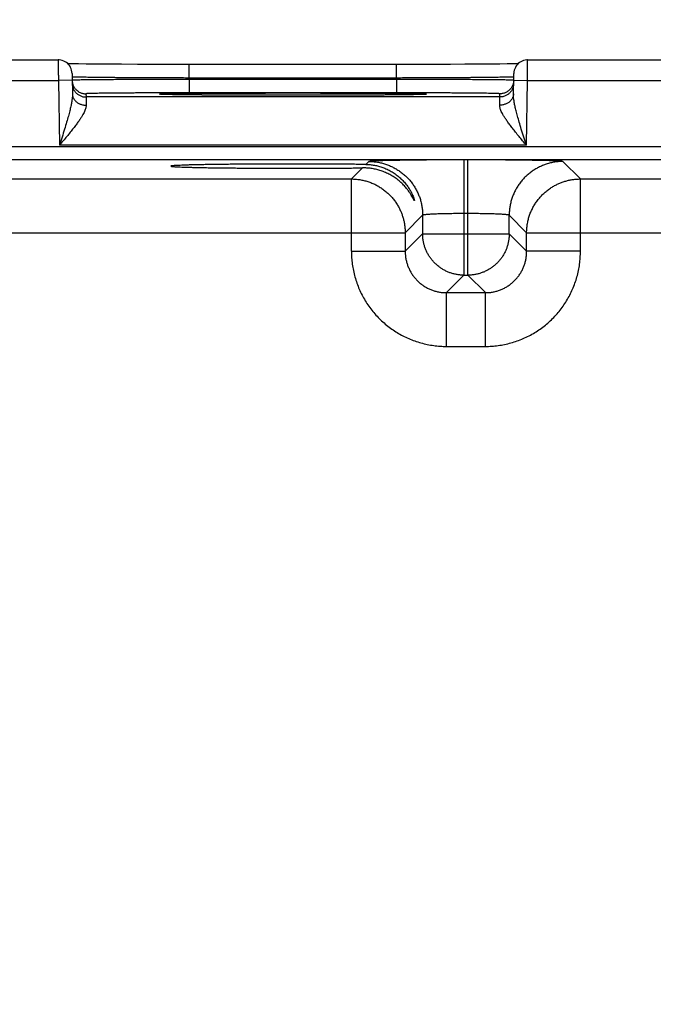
# Model space of a CAD drawing. Header units: inches. Extents: x 0 to 22, y 0 to 17.
# Tile 25 of 30: x 15.5 to 16.5, y 13.2 to 14.6. Entities that reach past the tile are written whole.
import ezdxf

# ---------------------------------------------------------------- set-up
doc = ezdxf.new("R2010")
doc.units = ezdxf.units.IN
doc.header["$LTSCALE"] = 1.21
doc.header["$MEASUREMENT"] = 0
doc.layers.get('0').update_dxf_attribs({"linetype": 'CONTINUOUS'})
doc.layers.add('DIMENSIONS', color=7, linetype='CONTINUOUS')
doc.styles.get("Standard").update_dxf_attribs({"font": 'txt', "width": 0.8})
doc.dimstyles.new('DIMSTYLE_1', dxfattribs={"dimtxt": 0.125, "dimasz": 0.18, "dimexe": 0.18, "dimexo": 0.0625, "dimgap": 0.09, "dimtad": 0, "dimtih": 1, "dimtoh": 1, "dimdec": 3, "dimzin": 4, "dimdsep": 46, "dimtxsty": 'STANDARD', "dimblk": '_FILLED', "dimblk1": '_FILLED', "dimblk2": '_FILLED', "dimcen": 0.09, "dimadec": 0, "dimazin": 0, "dimtp": 0.001, "dimtm": 0.001, "dimtfac": 1, "dimtdec": 3, "dimtofl": 0, "dimtmove": 0, "dimatfit": 3, "dimldrblk": '_FILLED', "dimfxl": 1, "dimtolj": 1, "dimtzin": 4, "dimarcsym": 0})

# ---------------------------------------------------------------- blocks, each defined once
blk = doc.blocks.new('_FILLED')
at = {"color": 0, "linetype": 'BYBLOCK'}
blk.add_solid([(0, 0), (-1, 0.1736), (-1, -0.1736)], dxfattribs=at)
blk = doc.blocks.new('*D11')
at = {"layer": 'DIMENSIONS', "color": 2, "linetype": 'CONTINUOUS'}
for p, q in [((14.096, 13.1686), (14.096, 16.1647)), ((16.846, 13.1686), (16.846, 16.1647)), ((14.096, 16.0397), (14.7832, 16.0397)), ((16.846, 16.0397), (16.2332, 16.0397))]:
    blk.add_line(p, q, dxfattribs=at)
at = {"layer": 'DIMENSIONS', "color": 2, "linetype": 'CONTINUOUS', "xscale": 0.18, "yscale": 0.18, "zscale": 0.18, "rotation": 180}
blk.add_blockref('_FILLED', (14.096, 16.0397), dxfattribs=at)
at = {"layer": 'DIMENSIONS', "color": 2, "linetype": 'CONTINUOUS', "xscale": 0.18, "yscale": 0.18, "zscale": 0.18}
blk.add_blockref('_FILLED', (16.846, 16.0397), dxfattribs=at)
at = {"layer": 'DIMENSIONS', "color": 2, "linetype": 'CONTINUOUS', "width": 0.8}
for s, p in [('[', (15.4707, 15.9772)), (']', (16.0707, 15.9772)), ('2.750', (14.8457, 15.9772)), ('69.85', (15.5707, 15.9772))]:
    blk.add_text(s, height=0.125, dxfattribs=at).set_placement(p)

msp = doc.modelspace()

# ---------------------------------------------------------------- linework, layer by layer
at = {"color": 7, "linetype": 'CONTINUOUS'}
for p, q in [((15.3525, 14.5394), (15.6015, 14.5394)), ((15.6307, 14.5335), (15.6221, 14.5336)), ((16.2622, 14.5336), (16.253, 14.5335)), ((16.2686, 14.5337), (16.2622, 14.5336)), ((16.2825, 14.5394), (16.5315, 14.5394)), ((15.6215, 14.5197), (15.622, 14.49)), ((15.6418, 14.5333), (15.6307, 14.5335)), ((15.6561, 14.5332), (15.6418, 14.5333)), ((15.6746, 14.533), (15.6561, 14.5332)), ((15.6933, 14.5329), (15.6746, 14.533)), ((15.7165, 14.5328), (15.6933, 14.5329)), ((15.7375, 14.5328), (15.7165, 14.5328)), ((15.7625, 14.5327), (15.7375, 14.5328)), ((15.7916, 14.5327), (15.7625, 14.5327)), ((15.7916, 14.513), (15.7916, 14.5327)), ((16.1003, 14.5327), (15.7916, 14.5327)), ((16.0924, 14.513), (16.0924, 14.5327)), ((16.1244, 14.5327), (16.1003, 14.5327)), ((16.1457, 14.5328), (16.1244, 14.5327)), ((16.1705, 14.5328), (16.1457, 14.5328)), ((16.1914, 14.5329), (16.1705, 14.5328)), ((16.2124, 14.5331), (16.1914, 14.5329)), ((16.229, 14.5332), (16.2124, 14.5331)), ((16.2424, 14.5333), (16.229, 14.5332)), ((16.253, 14.5335), (16.2424, 14.5333)), ((16.262, 14.49), (16.2625, 14.5197)), ((15.3523, 14.5094), (15.6017, 14.5094)), ((15.6217, 14.5097), (15.6017, 14.5094)), ((15.6017, 14.5094), (15.6033, 14.4155)), ((15.7916, 14.513), (15.7916, 14.5111)), ((16.0924, 14.513), (15.7916, 14.513)), ((15.7916, 14.5111), (15.7916, 14.4915)), ((16.0924, 14.5111), (15.7916, 14.5111)), ((16.0924, 14.513), (16.0924, 14.5111)), ((16.0924, 14.5111), (16.0924, 14.4915)), ((16.2623, 14.5097), (16.2823, 14.5094)), ((16.2807, 14.4155), (16.2823, 14.5094)), ((16.2823, 14.5094), (16.5317, 14.5094)), ((16.0924, 14.4915), (15.7916, 14.4915)), ((15.6417, 14.4901), (15.6418, 14.4855)), ((16.2422, 14.4855), (15.6418, 14.4855)), ((15.752, 14.4893), (15.7514, 14.4893)), ((15.7526, 14.4893), (15.752, 14.4893)), ((15.7534, 14.4892), (15.7526, 14.4893)), ((15.7549, 14.4892), (15.7534, 14.4892)), ((15.7567, 14.4891), (15.7549, 14.4892)), ((15.7597, 14.489), (15.7567, 14.4891)), ((15.7645, 14.4889), (15.7597, 14.489)), ((15.772, 14.4888), (15.7645, 14.4889)), ((15.7816, 14.4887), (15.772, 14.4888)), ((15.794, 14.4885), (15.7816, 14.4887)), ((15.8099, 14.4884), (15.794, 14.4885)), ((15.826, 14.4883), (15.8099, 14.4884)), ((15.8452, 14.4881), (15.826, 14.4883)), ((15.8676, 14.488), (15.8452, 14.4881)), ((15.8934, 14.488), (15.8676, 14.488)), ((15.9168, 14.4879), (15.8934, 14.488)), ((15.942, 14.4879), (15.9168, 14.4879)), ((15.9661, 14.4879), (15.942, 14.4879)), ((15.994, 14.488), (15.9661, 14.4879)), ((16.0184, 14.4881), (15.994, 14.488)), ((16.0399, 14.4882), (16.0184, 14.4881)), ((16.0581, 14.4883), (16.0399, 14.4882)), ((16.0759, 14.4884), (16.0581, 14.4883)), ((16.0902, 14.4885), (16.0759, 14.4884)), ((16.102, 14.4887), (16.0902, 14.4885)), ((16.1117, 14.4888), (16.102, 14.4887)), ((16.1193, 14.4889), (16.1117, 14.4888)), ((16.1241, 14.489), (16.1193, 14.4889)), ((16.1271, 14.4891), (16.1241, 14.489)), ((16.1293, 14.4892), (16.1271, 14.4891)), ((16.1306, 14.4892), (16.1293, 14.4892)), ((16.1317, 14.4893), (16.1306, 14.4892)), ((16.1322, 14.4893), (16.1317, 14.4893)), ((16.1327, 14.4893), (16.1322, 14.4893)), ((16.1331, 14.4894), (16.1327, 14.4893)), ((16.2422, 14.4855), (16.2423, 14.4901)), ((17.3207, 14.4133), (13.6503, 14.4133)), ((16.2807, 14.4155), (15.6033, 14.4155)), ((17.3207, 14.3943), (13.6503, 14.3943)), ((16.0522, 14.3919), (16.048, 14.3876)), ((16.1902, 14.3942), (16.1902, 14.2269)), ((16.1958, 14.3942), (16.1902, 14.3942)), ((16.1958, 14.2269), (16.1958, 14.3942)), ((16.3591, 14.3665), (16.3338, 14.3919)), ((16.043, 14.3826), (16.0269, 14.3665)), ((15.4291, 14.3665), (16.0269, 14.3665)), ((16.0269, 14.2615), (16.0269, 14.3665)), ((16.3591, 14.2615), (16.3591, 14.3665)), ((16.3591, 14.3665), (16.9569, 14.3665)), ((16.1302, 14.3139), (16.1049, 14.2885)), ((16.1302, 14.3139), (16.1302, 14.2868)), ((16.1958, 14.3162), (16.1902, 14.3162)), ((16.2558, 14.2868), (16.2558, 14.3139)), ((16.2811, 14.2885), (16.2558, 14.3139)), ((15.3511, 14.2885), (16.1049, 14.2885)), ((16.1049, 14.2885), (16.1049, 14.2615)), ((16.1302, 14.2868), (16.1049, 14.2615)), ((16.1302, 14.2868), (16.2558, 14.2868)), ((16.2558, 14.2868), (16.2811, 14.2615)), ((16.2811, 14.2615), (16.2811, 14.2885)), ((16.2811, 14.2885), (17.0349, 14.2885)), ((16.0269, 14.2615), (16.1049, 14.2615)), ((16.3591, 14.2615), (16.2811, 14.2615)), ((16.1902, 14.2269), (16.1649, 14.2015)), ((16.1902, 14.2269), (16.1958, 14.2269)), ((16.1958, 14.2269), (16.2212, 14.2015)), ((16.1649, 14.1235), (16.1649, 14.2015)), ((16.1649, 14.2015), (16.2212, 14.2015)), ((16.2212, 14.1235), (16.2212, 14.2015)), ((16.1649, 14.1235), (16.2212, 14.1235))]:
    msp.add_line(p, q, dxfattribs=at)
for points in [[(15.6215, 14.5197), (15.6213, 14.522), (15.6209, 14.5242), (15.6202, 14.5264), (15.6193, 14.5285), (15.6181, 14.5305), (15.6168, 14.5323), (15.6152, 14.534), (15.6134, 14.5354), (15.6115, 14.5367), (15.6095, 14.5377), (15.6073, 14.5385), (15.6051, 14.539), (15.6028, 14.5393), (15.6015, 14.5394)], [(15.6221, 14.5336), (15.6156, 14.5337), (15.6154, 14.5337)], [(16.2825, 14.5394), (16.2812, 14.5393), (16.2789, 14.539), (16.2767, 14.5385), (16.2746, 14.5377), (16.2725, 14.5367), (16.2706, 14.5354), (16.2688, 14.534), (16.2673, 14.5323), (16.2659, 14.5305), (16.2647, 14.5285), (16.2638, 14.5264), (16.2631, 14.5242), (16.2627, 14.522), (16.2625, 14.5197)], [(15.7514, 14.4893), (15.751, 14.4894), (15.7509, 14.4894), (15.7507, 14.4894), (15.7506, 14.4894), (15.7506, 14.4894), (15.7505, 14.4894), (15.7505, 14.4894)], [(16.1335, 14.4894), (16.1335, 14.4894), (16.1334, 14.4894), (16.1333, 14.4894), (16.1332, 14.4894), (16.1331, 14.4894)]]:
    msp.add_lwpolyline(points, dxfattribs=at)
for points, knots in [([(15.6015, 14.5394), (15.6015, 14.5394), (15.6015, 14.539), (15.6015, 14.5388), (15.6015, 14.538), (15.6015, 14.5371), (15.6015, 14.5358), (15.6015, 14.5343), (15.6016, 14.5326), (15.6016, 14.5306), (15.6016, 14.5284), (15.6016, 14.526), (15.6016, 14.5235), (15.6016, 14.5208), (15.6016, 14.5181), (15.6017, 14.5152), (15.6017, 14.5123), (15.6017, 14.5103), (15.6017, 14.5094)], [0, 0, 0, 0, 0.003976, 0.017704, 0.041008, 0.073664, 0.115355, 0.165674, 0.224126, 0.290143, 0.363085, 0.442237, 0.526821, 0.615996, 0.70885, 0.804441, 0.901814, 1, 1, 1, 1]), ([(16.2823, 14.5094), (16.2823, 14.5103), (16.2823, 14.5123), (16.2824, 14.5152), (16.2824, 14.5181), (16.2824, 14.5208), (16.2824, 14.5235), (16.2824, 14.526), (16.2824, 14.5284), (16.2824, 14.5306), (16.2825, 14.5326), (16.2825, 14.5343), (16.2825, 14.5358), (16.2825, 14.5371), (16.2825, 14.538), (16.2825, 14.5388), (16.2825, 14.539), (16.2825, 14.5394), (16.2825, 14.5394)], [0, 0, 0, 0, 0.098186, 0.195559, 0.29115, 0.384004, 0.473179, 0.557763, 0.636915, 0.709857, 0.775874, 0.834326, 0.884645, 0.926336, 0.958992, 0.982296, 0.996024, 1, 1, 1, 1]), ([(15.6217, 14.5097), (15.6217, 14.509), (15.6218, 14.5076), (15.6221, 14.5061), (15.6223, 14.5054)], [0, 0, 0, 0, 0.490254, 1, 1, 1, 1]), ([(15.6218, 14.5051), (15.6218, 14.5044), (15.6219, 14.5029), (15.6223, 14.5007), (15.6229, 14.4986), (15.6238, 14.4965), (15.6249, 14.4946), (15.6262, 14.4928), (15.6277, 14.4912), (15.6294, 14.4897), (15.6312, 14.4884), (15.6332, 14.4874), (15.6352, 14.4865), (15.6374, 14.4859), (15.6395, 14.4856), (15.641, 14.4855), (15.6418, 14.4855)], [0, 0, 0, 0, 0.071429, 0.142858, 0.214286, 0.285715, 0.357144, 0.428572, 0.500001, 0.571429, 0.642858, 0.714286, 0.785715, 0.857143, 0.928572, 1, 1, 1, 1]), ([(15.7916, 14.513), (15.7879, 14.513), (15.7805, 14.5131), (15.7694, 14.5131), (15.7585, 14.5131), (15.7476, 14.5132), (15.737, 14.5132), (15.7266, 14.5133), (15.7165, 14.5133), (15.7067, 14.5134), (15.6973, 14.5134), (15.6883, 14.5135), (15.6797, 14.5136), (15.6716, 14.5137), (15.664, 14.5137), (15.6569, 14.5138), (15.6505, 14.5139), (15.6446, 14.514), (15.6394, 14.5141), (15.6348, 14.5142), (15.6309, 14.5142), (15.6276, 14.5143), (15.6252, 14.5144), (15.6232, 14.5144), (15.6225, 14.5146), (15.622, 14.5146)], [0, 0, 0, 0, 0.065586, 0.130894, 0.195634, 0.259527, 0.322299, 0.383676, 0.443395, 0.501198, 0.556841, 0.61009, 0.660722, 0.708529, 0.753312, 0.794882, 0.833063, 0.867691, 0.898616, 0.925702, 0.94883, 0.967897, 0.982821, 0.993536, 1, 1, 1, 1]), ([(15.7916, 14.5111), (15.7879, 14.5111), (15.7805, 14.5111), (15.7695, 14.5111), (15.7585, 14.511), (15.7477, 14.511), (15.7371, 14.5109), (15.7267, 14.5109), (15.7165, 14.5109), (15.7068, 14.5108), (15.6973, 14.5108), (15.6883, 14.5107), (15.6797, 14.5106), (15.6716, 14.5106), (15.6641, 14.5105), (15.657, 14.5105), (15.6505, 14.5104), (15.6447, 14.5103), (15.6394, 14.5103), (15.6349, 14.5102), (15.631, 14.5101), (15.6277, 14.5101), (15.6252, 14.51), (15.6233, 14.51), (15.6226, 14.5098), (15.622, 14.5099)], [0, 0, 0, 0, 0.065596, 0.13091, 0.195649, 0.259536, 0.322301, 0.38368, 0.443405, 0.501215, 0.556863, 0.610118, 0.66076, 0.708579, 0.753372, 0.794948, 0.833132, 0.86776, 0.898684, 0.925767, 0.948888, 0.967945, 0.982856, 0.993556, 1, 1, 1, 1]), ([(15.6223, 14.5053), (15.6225, 14.5046), (15.6229, 14.5032), (15.6237, 14.5012), (15.6248, 14.4993), (15.6261, 14.4975), (15.6276, 14.4959), (15.6293, 14.4944), (15.6311, 14.4931), (15.6331, 14.492), (15.6351, 14.4912), (15.6373, 14.4906), (15.6395, 14.4902), (15.6409, 14.4901), (15.6417, 14.4901)], [0, 0, 0, 0, 0.078739, 0.162489, 0.246239, 0.329989, 0.413739, 0.49749, 0.581241, 0.664992, 0.748744, 0.832496, 0.916248, 1, 1, 1, 1]), ([(16.262, 14.5146), (16.2615, 14.5146), (16.2608, 14.5144), (16.2588, 14.5144), (16.2564, 14.5143), (16.2531, 14.5142), (16.2492, 14.5142), (16.2446, 14.5141), (16.2394, 14.514), (16.2335, 14.5139), (16.2271, 14.5138), (16.22, 14.5137), (16.2124, 14.5137), (16.2043, 14.5136), (16.1958, 14.5135), (16.1867, 14.5134), (16.1773, 14.5134), (16.1675, 14.5133), (16.1574, 14.5133), (16.147, 14.5132), (16.1364, 14.5132), (16.1255, 14.5131), (16.1146, 14.5131), (16.1035, 14.5131), (16.0961, 14.513), (16.0924, 14.513)], [0, 0, 0, 0, 0.006463, 0.017176, 0.032096, 0.051158, 0.074279, 0.101356, 0.13227, 0.166885, 0.205052, 0.24661, 0.291383, 0.339187, 0.389823, 0.443079, 0.498733, 0.556548, 0.616278, 0.677666, 0.740447, 0.80435, 0.869098, 0.934411, 1, 1, 1, 1]), ([(16.262, 14.5099), (16.2615, 14.5098), (16.2607, 14.51), (16.2588, 14.51), (16.2563, 14.5101), (16.2531, 14.5101), (16.2492, 14.5102), (16.2446, 14.5103), (16.2393, 14.5103), (16.2335, 14.5104), (16.227, 14.5105), (16.22, 14.5105), (16.2124, 14.5106), (16.2043, 14.5106), (16.1957, 14.5107), (16.1867, 14.5108), (16.1773, 14.5108), (16.1675, 14.5109), (16.1574, 14.5109), (16.147, 14.5109), (16.1363, 14.511), (16.1255, 14.511), (16.1145, 14.5111), (16.1035, 14.5111), (16.0961, 14.5111), (16.0924, 14.5111)], [0, 0, 0, 0, 0.006443, 0.017141, 0.032048, 0.051099, 0.074213, 0.101288, 0.132201, 0.166816, 0.204985, 0.246549, 0.291334, 0.33915, 0.389795, 0.443059, 0.498717, 0.556538, 0.616272, 0.677661, 0.740437, 0.804334, 0.869081, 0.934401, 1, 1, 1, 1]), ([(16.2622, 14.5051), (16.2622, 14.5044), (16.2621, 14.5029), (16.2617, 14.5007), (16.2611, 14.4986), (16.2602, 14.4965), (16.2591, 14.4946), (16.2578, 14.4928), (16.2563, 14.4912), (16.2546, 14.4897), (16.2528, 14.4884), (16.2508, 14.4874), (16.2488, 14.4865), (16.2467, 14.4859), (16.2445, 14.4856), (16.243, 14.4855), (16.2422, 14.4855)], [0, 0, 0, 0, 0.071429, 0.142858, 0.214287, 0.285715, 0.357144, 0.428573, 0.500001, 0.57143, 0.642858, 0.714286, 0.785715, 0.857143, 0.928572, 1, 1, 1, 1]), ([(16.2617, 14.5053), (16.2616, 14.5046), (16.2611, 14.5032), (16.2603, 14.5012), (16.2592, 14.4993), (16.2579, 14.4975), (16.2564, 14.4959), (16.2547, 14.4944), (16.2529, 14.4931), (16.2509, 14.492), (16.2489, 14.4912), (16.2467, 14.4906), (16.2445, 14.4902), (16.2431, 14.4901), (16.2423, 14.4901)], [0, 0, 0, 0, 0.078739, 0.162489, 0.246239, 0.329989, 0.413739, 0.49749, 0.581241, 0.664992, 0.748744, 0.832496, 0.916248, 1, 1, 1, 1]), ([(16.2623, 14.5097), (16.2623, 14.509), (16.2622, 14.5076), (16.2619, 14.5061), (16.2618, 14.5054)], [0, 0, 0, 0, 0.490254, 1, 1, 1, 1]), ([(15.7916, 14.4915), (15.7883, 14.4915), (15.7815, 14.4915), (15.7713, 14.4914), (15.7613, 14.4914), (15.7513, 14.4914), (15.7416, 14.4914), (15.732, 14.4913), (15.7228, 14.4913), (15.7139, 14.4913), (15.7053, 14.4912), (15.6972, 14.4912), (15.6894, 14.4911), (15.6822, 14.491), (15.6755, 14.491), (15.6693, 14.4909), (15.6637, 14.4908), (15.6587, 14.4908), (15.6543, 14.4907), (15.6505, 14.4906), (15.6474, 14.4905), (15.6451, 14.4904), (15.6432, 14.4904), (15.6424, 14.4902), (15.6417, 14.4903), (15.6417, 14.4901)], [0, 0, 0, 0, 0.067728, 0.135453, 0.202748, 0.269201, 0.334409, 0.398003, 0.459713, 0.519285, 0.576452, 0.630933, 0.682453, 0.730781, 0.775701, 0.816999, 0.854478, 0.887951, 0.91727, 0.942323, 0.962986, 0.97914, 0.990702, 0.997634, 1, 1, 1, 1]), ([(15.7505, 14.4894), (15.7501, 14.4894), (15.7495, 14.4896), (15.7484, 14.4893), (15.7484, 14.4899), (15.7497, 14.4896), (15.7509, 14.49), (15.7535, 14.49), (15.7566, 14.4901), (15.7605, 14.4902), (15.7651, 14.4903), (15.7705, 14.4904), (15.7766, 14.4905), (15.7834, 14.4906), (15.7908, 14.4907), (15.7989, 14.4908), (15.8075, 14.4908), (15.8167, 14.4909), (15.8264, 14.491), (15.8366, 14.491), (15.8472, 14.4911), (15.8582, 14.4911), (15.8696, 14.4912), (15.8812, 14.4912), (15.8931, 14.4912), (15.9052, 14.4913), (15.9175, 14.4913), (15.9297, 14.4913), (15.9379, 14.4913), (15.942, 14.4913)], [0, 0, 0, 0, 0.006666, 0.010775, 0.011329, 0.015428, 0.023567, 0.035717, 0.05183, 0.071849, 0.095685, 0.123241, 0.15441, 0.189057, 0.227038, 0.268203, 0.312381, 0.359395, 0.409052, 0.461129, 0.515398, 0.571653, 0.629692, 0.689305, 0.750208, 0.81207, 0.874554, 0.937315, 1, 1, 1, 1]), ([(15.942, 14.4913), (15.9461, 14.4913), (15.9543, 14.4913), (15.9665, 14.4913), (15.9788, 14.4913), (15.9908, 14.4912), (16.0027, 14.4912), (16.0144, 14.4912), (16.0258, 14.4911), (16.0368, 14.4911), (16.0474, 14.491), (16.0576, 14.491), (16.0673, 14.4909), (16.0765, 14.4908), (16.0851, 14.4908), (16.0932, 14.4907), (16.1006, 14.4906), (16.1074, 14.4905), (16.1135, 14.4904), (16.1189, 14.4903), (16.1235, 14.4902), (16.1274, 14.4901), (16.1305, 14.49), (16.1331, 14.49), (16.1343, 14.4896), (16.1356, 14.4899), (16.1356, 14.4893), (16.1345, 14.4896), (16.1339, 14.4894), (16.1335, 14.4894)], [0, 0, 0, 0, 0.062671, 0.125412, 0.187871, 0.249707, 0.310588, 0.370191, 0.428229, 0.48449, 0.538768, 0.59085, 0.640513, 0.687533, 0.731716, 0.772888, 0.810877, 0.84553, 0.876707, 0.904271, 0.928113, 0.94814, 0.964262, 0.976419, 0.984567, 0.988677, 0.989231, 0.99333, 1, 1, 1, 1]), ([(16.2423, 14.4901), (16.2423, 14.4903), (16.2416, 14.4902), (16.2408, 14.4904), (16.2389, 14.4904), (16.2366, 14.4905), (16.2335, 14.4906), (16.2297, 14.4907), (16.2253, 14.4908), (16.2203, 14.4908), (16.2147, 14.4909), (16.2085, 14.491), (16.2018, 14.491), (16.1946, 14.4911), (16.1869, 14.4912), (16.1787, 14.4912), (16.1701, 14.4913), (16.1612, 14.4913), (16.152, 14.4913), (16.1424, 14.4914), (16.1327, 14.4914), (16.1227, 14.4914), (16.1127, 14.4914), (16.1025, 14.4915), (16.0958, 14.4915), (16.0924, 14.4915)], [0, 0, 0, 0, 0.002366, 0.009297, 0.020858, 0.037009, 0.057668, 0.08272, 0.112038, 0.145509, 0.182987, 0.224284, 0.269203, 0.31753, 0.369049, 0.423529, 0.480695, 0.540265, 0.601974, 0.665569, 0.73078, 0.79724, 0.864541, 0.93227, 1, 1, 1, 1]), ([(15.622, 14.49), (15.6221, 14.4888), (15.622, 14.4863), (15.6216, 14.4822), (15.6208, 14.4773), (15.6197, 14.4716), (15.6181, 14.465), (15.6161, 14.4573), (15.6136, 14.4485), (15.6105, 14.4384), (15.6071, 14.4272), (15.6046, 14.4194), (15.6033, 14.4155)], [0, 0, 0, 0, 0.044694, 0.098106, 0.161521, 0.236287, 0.323933, 0.426157, 0.545038, 0.682949, 0.837563, 1, 1, 1, 1]), ([(15.622, 14.49), (15.622, 14.4893), (15.6221, 14.4881), (15.6226, 14.4863), (15.6232, 14.4845), (15.6241, 14.4828), (15.6252, 14.4812), (15.6265, 14.4797), (15.628, 14.4783), (15.6296, 14.4771), (15.6315, 14.4761), (15.6334, 14.4752), (15.6355, 14.4745), (15.6376, 14.474), (15.6398, 14.4737), (15.6413, 14.4737), (15.642, 14.4737)], [0, 0, 0, 0, 0.064818, 0.129988, 0.19584, 0.262662, 0.33068, 0.400054, 0.470869, 0.543136, 0.616796, 0.691728, 0.767752, 0.844648, 0.922158, 1, 1, 1, 1]), ([(15.6418, 14.4855), (15.6418, 14.4854), (15.6418, 14.485), (15.6418, 14.4843), (15.6418, 14.483), (15.6419, 14.4813), (15.6419, 14.4791), (15.642, 14.4766), (15.642, 14.4747), (15.642, 14.4737)], [0, 0, 0, 0, 0.02467, 0.089934, 0.195345, 0.34018, 0.523452, 0.743911, 1, 1, 1, 1]), ([(15.8016, 14.4884), (15.8006, 14.4885), (15.797, 14.4885), (15.7908, 14.4886), (15.7834, 14.4886), (15.7766, 14.4887), (15.7705, 14.4888), (15.7652, 14.4889), (15.7605, 14.489), (15.7566, 14.4891), (15.7535, 14.4893), (15.7515, 14.4892), (15.7508, 14.4893)], [0, 0, 0, 0, 0.05728, 0.215896, 0.362248, 0.49575, 0.61586, 0.72205, 0.813902, 0.891056, 0.953164, 1, 1, 1, 1]), ([(15.9388, 14.4879), (15.9358, 14.4879), (15.9287, 14.4879), (15.9175, 14.4879), (15.9053, 14.4879), (15.8932, 14.488), (15.8813, 14.488), (15.8696, 14.488), (15.8583, 14.4881), (15.8472, 14.4881), (15.8366, 14.4882), (15.8264, 14.4883), (15.8167, 14.4883), (15.8085, 14.4884), (15.8035, 14.4884), (15.8016, 14.4884)], [0, 0, 0, 0, 0.066337, 0.155882, 0.245027, 0.333281, 0.420173, 0.505239, 0.588073, 0.668371, 0.745838, 0.820171, 0.891052, 0.958161, 1, 1, 1, 1]), ([(16.082, 14.4884), (16.0802, 14.4884), (16.0754, 14.4884), (16.0673, 14.4883), (16.0576, 14.4883), (16.0474, 14.4882), (16.0368, 14.4881), (16.0258, 14.4881), (16.0144, 14.488), (16.0028, 14.488), (15.9909, 14.488), (15.9788, 14.4879), (15.9666, 14.4879), (15.9552, 14.4879), (15.948, 14.4879), (15.9448, 14.4879)], [0, 0, 0, 0, 0.038743, 0.105884, 0.1768, 0.251172, 0.328673, 0.409011, 0.491897, 0.577031, 0.664007, 0.752352, 0.841586, 0.931217, 1, 1, 1, 1]), ([(16.1332, 14.4893), (16.1325, 14.4892), (16.1305, 14.4893), (16.1275, 14.4891), (16.1235, 14.489), (16.1189, 14.4889), (16.1135, 14.4888), (16.1074, 14.4887), (16.1006, 14.4886), (16.0932, 14.4886), (16.0869, 14.4885), (16.0831, 14.4885), (16.082, 14.4884)], [0, 0, 0, 0, 0.046429, 0.108003, 0.184504, 0.275592, 0.380894, 0.500004, 0.632403, 0.777542, 0.93485, 1, 1, 1, 1]), ([(16.262, 14.49), (16.262, 14.4893), (16.2619, 14.4881), (16.2615, 14.4863), (16.2608, 14.4845), (16.2599, 14.4828), (16.2588, 14.4812), (16.2575, 14.4797), (16.256, 14.4783), (16.2544, 14.4771), (16.2525, 14.4761), (16.2506, 14.4752), (16.2485, 14.4745), (16.2464, 14.474), (16.2442, 14.4737), (16.2427, 14.4737), (16.242, 14.4737)], [0, 0, 0, 0, 0.064816, 0.129985, 0.195836, 0.262657, 0.330674, 0.400048, 0.470863, 0.54313, 0.61679, 0.691722, 0.767748, 0.844645, 0.922156, 1, 1, 1, 1]), ([(16.242, 14.4737), (16.242, 14.4747), (16.242, 14.4766), (16.2421, 14.4791), (16.2421, 14.4813), (16.2422, 14.483), (16.2422, 14.4843), (16.2422, 14.485), (16.2422, 14.4854), (16.2422, 14.4855)], [0, 0, 0, 0, 0.256092, 0.476548, 0.65982, 0.804655, 0.910066, 0.97533, 1, 1, 1, 1]), ([(16.2807, 14.4155), (16.2794, 14.4194), (16.2769, 14.4272), (16.2735, 14.4384), (16.2704, 14.4485), (16.2679, 14.4573), (16.2659, 14.465), (16.2643, 14.4716), (16.2632, 14.4773), (16.2624, 14.4822), (16.262, 14.4863), (16.262, 14.4888), (16.262, 14.49)], [0, 0, 0, 0, 0.162438, 0.317051, 0.454962, 0.573843, 0.676068, 0.763714, 0.83848, 0.901895, 0.955306, 1, 1, 1, 1]), ([(15.642, 14.4737), (15.642, 14.4731), (15.642, 14.4717), (15.6415, 14.4696), (15.6408, 14.4672), (15.6397, 14.4645), (15.6381, 14.4615), (15.6362, 14.458), (15.6337, 14.4542), (15.6308, 14.4498), (15.6273, 14.4451), (15.6233, 14.4398), (15.6188, 14.4342), (15.6139, 14.4281), (15.6087, 14.4219), (15.6051, 14.4176), (15.6033, 14.4155)], [0, 0, 0, 0, 0.026305, 0.056425, 0.091441, 0.13239, 0.180259, 0.236031, 0.300562, 0.374538, 0.458354, 0.551938, 0.654643, 0.765095, 0.881042, 1, 1, 1, 1]), ([(16.2807, 14.4155), (16.2789, 14.4176), (16.2753, 14.4219), (16.2701, 14.4281), (16.2652, 14.4342), (16.2608, 14.4398), (16.2567, 14.4451), (16.2532, 14.4498), (16.2503, 14.4542), (16.2478, 14.458), (16.2459, 14.4615), (16.2443, 14.4645), (16.2432, 14.4672), (16.2425, 14.4696), (16.242, 14.4717), (16.242, 14.4731), (16.242, 14.4737)], [0, 0, 0, 0, 0.118958, 0.234905, 0.345356, 0.448062, 0.541645, 0.625462, 0.699438, 0.763969, 0.819741, 0.86761, 0.908559, 0.943575, 0.973695, 1, 1, 1, 1]), ([(16.1902, 14.3942), (16.187, 14.3942), (16.1806, 14.3942), (16.171, 14.3942), (16.1614, 14.3942), (16.1519, 14.3941), (16.1427, 14.3941), (16.1336, 14.394), (16.1249, 14.3939), (16.1165, 14.3938), (16.1085, 14.3938), (16.1008, 14.3936), (16.0937, 14.3935), (16.087, 14.3934), (16.0808, 14.3933), (16.0751, 14.3931), (16.0701, 14.393), (16.0656, 14.3928), (16.0618, 14.3927), (16.0586, 14.3925), (16.056, 14.3924), (16.0541, 14.3922), (16.053, 14.392), (16.0524, 14.392), (16.0522, 14.3919)], [0, 0, 0, 0, 0.069827, 0.13972, 0.209204, 0.277811, 0.345073, 0.410546, 0.473891, 0.534844, 0.593155, 0.648533, 0.700679, 0.749327, 0.794221, 0.835124, 0.87185, 0.904239, 0.932142, 0.95541, 0.973884, 0.987468, 0.996143, 1, 1, 1, 1]), ([(16.0522, 14.3919), (16.0543, 14.3919), (16.0584, 14.3917), (16.0645, 14.391), (16.0705, 14.3898), (16.0764, 14.3881), (16.0821, 14.386), (16.0877, 14.3834), (16.093, 14.3804), (16.0981, 14.377), (16.1029, 14.3732), (16.1074, 14.3691), (16.1116, 14.3646), (16.1154, 14.3597), (16.1188, 14.3546), (16.1218, 14.3493), (16.1244, 14.3437), (16.1265, 14.338), (16.1281, 14.3321), (16.1293, 14.3261), (16.1301, 14.32), (16.1302, 14.3159), (16.1302, 14.3139)], [0, 0, 0, 0, 0.049996, 0.099993, 0.149992, 0.199991, 0.249992, 0.299993, 0.349995, 0.399997, 0.45, 0.500003, 0.550005, 0.600008, 0.65001, 0.700011, 0.750012, 0.800012, 0.850011, 0.900008, 0.950005, 1, 1, 1, 1]), ([(16.3338, 14.3919), (16.3336, 14.392), (16.333, 14.392), (16.3319, 14.3922), (16.33, 14.3924), (16.3274, 14.3925), (16.3242, 14.3927), (16.3204, 14.3928), (16.3159, 14.393), (16.3109, 14.3931), (16.3052, 14.3933), (16.2991, 14.3934), (16.2924, 14.3935), (16.2852, 14.3936), (16.2775, 14.3938), (16.2695, 14.3938), (16.2611, 14.3939), (16.2524, 14.394), (16.2433, 14.3941), (16.2341, 14.3941), (16.2246, 14.3942), (16.2151, 14.3942), (16.2054, 14.3942), (16.199, 14.3942), (16.1958, 14.3942)], [0, 0, 0, 0, 0.003857, 0.012532, 0.026116, 0.04459, 0.067858, 0.095761, 0.12815, 0.164876, 0.205779, 0.250672, 0.299321, 0.351466, 0.406844, 0.465155, 0.526108, 0.589453, 0.654926, 0.722188, 0.790795, 0.86028, 0.930173, 1, 1, 1, 1]), ([(16.3338, 14.3919), (16.3317, 14.3919), (16.3276, 14.3917), (16.3216, 14.391), (16.3155, 14.3898), (16.3096, 14.3881), (16.3039, 14.386), (16.2983, 14.3834), (16.293, 14.3804), (16.2879, 14.377), (16.2831, 14.3732), (16.2786, 14.3691), (16.2744, 14.3646), (16.2706, 14.3597), (16.2672, 14.3546), (16.2642, 14.3493), (16.2616, 14.3437), (16.2595, 14.338), (16.2579, 14.3321), (16.2567, 14.3261), (16.2559, 14.32), (16.2558, 14.3159), (16.2558, 14.3139)], [0, 0, 0, 0, 0.049996, 0.099993, 0.149992, 0.199991, 0.249992, 0.299993, 0.349995, 0.399997, 0.45, 0.500003, 0.550005, 0.600008, 0.65001, 0.700011, 0.750012, 0.800012, 0.850011, 0.900008, 0.950005, 1, 1, 1, 1]), ([(15.942, 14.3882), (15.9381, 14.3882), (15.9304, 14.3882), (15.9189, 14.3882), (15.9075, 14.3882), (15.8962, 14.3881), (15.8851, 14.3881), (15.8743, 14.388), (15.8638, 14.3879), (15.8536, 14.3878), (15.8437, 14.3877), (15.8343, 14.3876), (15.8254, 14.3875), (15.8169, 14.3873), (15.809, 14.3872), (15.8017, 14.387), (15.7949, 14.3869), (15.7888, 14.3867), (15.7834, 14.3865), (15.7786, 14.3863), (15.7745, 14.3861), (15.7711, 14.3859), (15.7685, 14.3858), (15.7665, 14.3855), (15.7656, 14.3855), (15.7649, 14.3852), (15.7649, 14.3851)], [0, 0, 0, 0, 0.065331, 0.130452, 0.194945, 0.258605, 0.321225, 0.382405, 0.441949, 0.499664, 0.55518, 0.608322, 0.658915, 0.706636, 0.751334, 0.792862, 0.830954, 0.865493, 0.896362, 0.923365, 0.946421, 0.965452, 0.98034, 0.99105, 0.997566, 1, 1, 1, 1]), ([(15.7649, 14.3851), (15.7649, 14.3851), (15.7656, 14.3848), (15.7665, 14.3847), (15.7685, 14.3845), (15.7711, 14.3843), (15.7745, 14.3841), (15.7786, 14.3839), (15.7834, 14.3838), (15.7888, 14.3836), (15.7949, 14.3834), (15.8017, 14.3832), (15.809, 14.3831), (15.8169, 14.3829), (15.8254, 14.3828), (15.8343, 14.3827), (15.8437, 14.3826), (15.8536, 14.3825), (15.8638, 14.3824), (15.8743, 14.3823), (15.8851, 14.3822), (15.8962, 14.3821), (15.9075, 14.3821), (15.9189, 14.3821), (15.9304, 14.382), (15.9381, 14.382), (15.942, 14.382)], [0, 0, 0, 0, 0.002413, 0.008929, 0.01964, 0.034528, 0.05356, 0.076616, 0.103619, 0.134489, 0.169029, 0.207121, 0.24865, 0.29335, 0.341071, 0.391665, 0.444808, 0.500325, 0.558042, 0.617587, 0.678768, 0.74139, 0.805051, 0.869546, 0.934668, 1, 1, 1, 1]), ([(16.048, 14.3876), (16.0449, 14.3876), (16.0385, 14.3877), (16.0288, 14.3878), (16.0188, 14.3879), (16.0084, 14.388), (15.9978, 14.3881), (15.9869, 14.3881), (15.9758, 14.3882), (15.9646, 14.3882), (15.9533, 14.3882), (15.9458, 14.3882), (15.942, 14.3882)], [0, 0, 0, 0, 0.087887, 0.17957, 0.274542, 0.372582, 0.473151, 0.575885, 0.680415, 0.786165, 0.89289, 1, 1, 1, 1]), ([(15.942, 14.382), (15.9456, 14.382), (15.9527, 14.382), (15.9634, 14.3821), (15.974, 14.3821), (15.9845, 14.3821), (15.9948, 14.3822), (16.005, 14.3822), (16.0149, 14.3823), (16.0245, 14.3824), (16.0339, 14.3825), (16.04, 14.3826), (16.043, 14.3826)], [0, 0, 0, 0, 0.106324, 0.212306, 0.317423, 0.421456, 0.523893, 0.624405, 0.722668, 0.818196, 0.910793, 1, 1, 1, 1]), ([(16.1183, 14.3352), (16.1182, 14.3352), (16.1181, 14.335), (16.1178, 14.3358), (16.1173, 14.3364), (16.1165, 14.3381), (16.1153, 14.3403), (16.1136, 14.3433), (16.1111, 14.3471), (16.1079, 14.3516), (16.1037, 14.3566), (16.0987, 14.3615), (16.0932, 14.3662), (16.0873, 14.3702), (16.0811, 14.3737), (16.0748, 14.3766), (16.0684, 14.3789), (16.062, 14.3807), (16.0556, 14.3818), (16.0493, 14.3825), (16.0451, 14.3826), (16.043, 14.3826)], [0, 0, 0, 0, 0.001557, 0.006374, 0.017111, 0.034894, 0.061185, 0.09758, 0.145332, 0.205052, 0.275728, 0.35187, 0.428922, 0.505367, 0.580581, 0.654291, 0.726421, 0.796948, 0.865969, 0.933607, 1, 1, 1, 1]), ([(16.048, 14.3876), (16.05, 14.3876), (16.0541, 14.3874), (16.0602, 14.3865), (16.0663, 14.3852), (16.0725, 14.3832), (16.0786, 14.3807), (16.0847, 14.3776), (16.0905, 14.3738), (16.0961, 14.3694), (16.1013, 14.3644), (16.106, 14.3591), (16.1098, 14.3538), (16.1127, 14.349), (16.1148, 14.3449), (16.1162, 14.3416), (16.1172, 14.3391), (16.1178, 14.3373), (16.1181, 14.3361), (16.1184, 14.3355), (16.1183, 14.3352), (16.1183, 14.3352)], [0, 0, 0, 0, 0.064353, 0.130001, 0.197128, 0.265911, 0.336508, 0.408968, 0.483306, 0.55934, 0.636532, 0.713501, 0.784953, 0.845521, 0.894244, 0.931969, 0.960096, 0.980015, 0.992941, 0.999816, 1, 1, 1, 1]), ([(16.0269, 14.3665), (16.0289, 14.3665), (16.0329, 14.3663), (16.039, 14.3656), (16.045, 14.3644), (16.0508, 14.3628), (16.0565, 14.3607), (16.0621, 14.3582), (16.0674, 14.3552), (16.0724, 14.3519), (16.0772, 14.3481), (16.0818, 14.344), (16.086, 14.3395), (16.0898, 14.3347), (16.0931, 14.3298), (16.096, 14.3248), (16.0984, 14.3198), (16.1003, 14.3148), (16.102, 14.3098), (16.1032, 14.3046), (16.1042, 14.2993), (16.1047, 14.2939), (16.1049, 14.2903), (16.1049, 14.2885)], [0, 0, 0, 0, 0.049515, 0.099157, 0.148874, 0.198612, 0.248316, 0.297934, 0.347415, 0.396813, 0.446372, 0.49636, 0.546876, 0.597148, 0.64615, 0.692933, 0.737552, 0.780919, 0.824005, 0.867687, 0.911902, 0.956161, 1, 1, 1, 1]), ([(16.2811, 14.2885), (16.2811, 14.2905), (16.2813, 14.2946), (16.282, 14.3006), (16.2832, 14.3066), (16.2848, 14.3125), (16.2869, 14.3182), (16.2895, 14.3237), (16.2924, 14.329), (16.2958, 14.3341), (16.2995, 14.3389), (16.3036, 14.3434), (16.3081, 14.3476), (16.3129, 14.3514), (16.3179, 14.3547), (16.3229, 14.3576), (16.3278, 14.36), (16.3328, 14.362), (16.3379, 14.3636), (16.3431, 14.3649), (16.3484, 14.3658), (16.3537, 14.3664), (16.3573, 14.3665), (16.3591, 14.3665)], [0, 0, 0, 0, 0.049515, 0.099157, 0.148874, 0.198612, 0.248316, 0.297934, 0.347415, 0.396813, 0.446372, 0.49636, 0.546876, 0.597148, 0.64615, 0.692933, 0.737552, 0.780919, 0.824005, 0.867687, 0.911902, 0.956161, 1, 1, 1, 1]), ([(16.1902, 14.3162), (16.1885, 14.3162), (16.1851, 14.3162), (16.1799, 14.3162), (16.1749, 14.3162), (16.17, 14.3161), (16.1652, 14.316), (16.1606, 14.3159), (16.1562, 14.3158), (16.1521, 14.3157), (16.1483, 14.3155), (16.1448, 14.3154), (16.1416, 14.3152), (16.1387, 14.3151), (16.1363, 14.3149), (16.1343, 14.3147), (16.1326, 14.3145), (16.1314, 14.3143), (16.1307, 14.3141), (16.1303, 14.314), (16.1302, 14.3139)], [0, 0, 0, 0, 0.085937, 0.171239, 0.255271, 0.337413, 0.417057, 0.493606, 0.566496, 0.635186, 0.699167, 0.757963, 0.811137, 0.858298, 0.899098, 0.933245, 0.960496, 0.980682, 0.993745, 1, 1, 1, 1]), ([(16.2558, 14.3139), (16.2557, 14.314), (16.2553, 14.3141), (16.2546, 14.3143), (16.2534, 14.3145), (16.2517, 14.3147), (16.2497, 14.3149), (16.2473, 14.3151), (16.2444, 14.3152), (16.2413, 14.3154), (16.2377, 14.3155), (16.2339, 14.3157), (16.2298, 14.3158), (16.2254, 14.3159), (16.2208, 14.316), (16.216, 14.3161), (16.2111, 14.3162), (16.2061, 14.3162), (16.2009, 14.3162), (16.1975, 14.3162), (16.1958, 14.3162)], [0, 0, 0, 0, 0.006255, 0.019318, 0.039504, 0.066755, 0.100902, 0.141702, 0.188863, 0.242037, 0.300833, 0.364814, 0.433504, 0.506394, 0.582943, 0.662587, 0.744729, 0.828761, 0.914063, 1, 1, 1, 1]), ([(16.1902, 14.2269), (16.1886, 14.2269), (16.1853, 14.227), (16.1804, 14.2276), (16.1756, 14.2286), (16.1708, 14.23), (16.1662, 14.2318), (16.1617, 14.234), (16.1575, 14.2365), (16.1534, 14.2394), (16.1496, 14.2426), (16.1461, 14.2461), (16.1429, 14.2499), (16.14, 14.254), (16.1374, 14.2582), (16.1352, 14.2627), (16.1334, 14.2673), (16.132, 14.2721), (16.131, 14.2769), (16.1304, 14.2819), (16.1302, 14.2852), (16.1302, 14.2868)], [0, 0, 0, 0, 0.052221, 0.104435, 0.156771, 0.209288, 0.261974, 0.314748, 0.367483, 0.42016, 0.472833, 0.525525, 0.57824, 0.630971, 0.683704, 0.736428, 0.789145, 0.841858, 0.89457, 0.947283, 1, 1, 1, 1]), ([(16.2558, 14.2868), (16.2558, 14.2852), (16.2556, 14.2819), (16.255, 14.277), (16.254, 14.2722), (16.2526, 14.2674), (16.2508, 14.2628), (16.2486, 14.2583), (16.2461, 14.2541), (16.2432, 14.25), (16.24, 14.2462), (16.2365, 14.2427), (16.2327, 14.2395), (16.2287, 14.2366), (16.2244, 14.2341), (16.2199, 14.2319), (16.2153, 14.2301), (16.2106, 14.2286), (16.2057, 14.2276), (16.2008, 14.227), (16.1974, 14.2269), (16.1958, 14.2269)], [0, 0, 0, 0, 0.052221, 0.104435, 0.156771, 0.209288, 0.261974, 0.314748, 0.367483, 0.42016, 0.472833, 0.525525, 0.57824, 0.630971, 0.683704, 0.736428, 0.789145, 0.841858, 0.89457, 0.947283, 1, 1, 1, 1]), ([(16.0269, 14.2615), (16.0269, 14.2584), (16.0271, 14.2521), (16.028, 14.2428), (16.0296, 14.2335), (16.0319, 14.2243), (16.0347, 14.2153), (16.0382, 14.2065), (16.0422, 14.198), (16.0468, 14.1898), (16.052, 14.1819), (16.0577, 14.1743), (16.0639, 14.1672), (16.0706, 14.1606), (16.0777, 14.1543), (16.0852, 14.1486), (16.0931, 14.1435), (16.1014, 14.1388), (16.1099, 14.1348), (16.1187, 14.1313), (16.1277, 14.1285), (16.1369, 14.1262), (16.1462, 14.1247), (16.1555, 14.1237), (16.1617, 14.1235), (16.1649, 14.1235)], [0, 0, 0, 0, 0.04304, 0.08632, 0.129776, 0.173345, 0.216958, 0.260548, 0.304082, 0.34759, 0.391103, 0.434639, 0.478189, 0.521743, 0.565293, 0.608829, 0.652342, 0.695849, 0.739384, 0.78298, 0.826603, 0.870186, 0.913659, 0.956953, 1, 1, 1, 1]), ([(16.1049, 14.2615), (16.1049, 14.2597), (16.105, 14.2562), (16.1057, 14.251), (16.1068, 14.2459), (16.1084, 14.2409), (16.1104, 14.2361), (16.1128, 14.2314), (16.1156, 14.227), (16.1188, 14.2229), (16.1224, 14.219), (16.1262, 14.2154), (16.1304, 14.2123), (16.1348, 14.2094), (16.1395, 14.207), (16.1443, 14.205), (16.1493, 14.2034), (16.1544, 14.2023), (16.1596, 14.2016), (16.1631, 14.2015), (16.1649, 14.2015)], [0, 0, 0, 0, 0.055604, 0.11119, 0.166762, 0.222324, 0.277875, 0.333415, 0.388947, 0.444474, 0.5, 0.555525, 0.611053, 0.666585, 0.722125, 0.777676, 0.833238, 0.88881, 0.944398, 1, 1, 1, 1]), ([(16.2212, 14.1235), (16.2243, 14.1235), (16.2305, 14.1237), (16.2398, 14.1247), (16.2491, 14.1262), (16.2583, 14.1285), (16.2673, 14.1313), (16.2761, 14.1348), (16.2846, 14.1388), (16.2929, 14.1435), (16.3008, 14.1486), (16.3083, 14.1543), (16.3154, 14.1605), (16.3221, 14.1672), (16.3283, 14.1743), (16.334, 14.1819), (16.3392, 14.1898), (16.3438, 14.198), (16.3478, 14.2065), (16.3513, 14.2153), (16.3542, 14.2243), (16.3564, 14.2335), (16.358, 14.2428), (16.3589, 14.2521), (16.3591, 14.2584), (16.3591, 14.2615)], [0, 0, 0, 0, 0.04304, 0.08632, 0.129776, 0.173345, 0.216958, 0.260548, 0.304082, 0.34759, 0.391103, 0.434639, 0.478189, 0.521743, 0.565293, 0.608829, 0.652342, 0.695849, 0.739384, 0.78298, 0.826603, 0.870186, 0.913659, 0.956953, 1, 1, 1, 1]), ([(16.2212, 14.2015), (16.2229, 14.2015), (16.2264, 14.2016), (16.2316, 14.2023), (16.2367, 14.2034), (16.2417, 14.205), (16.2466, 14.207), (16.2512, 14.2094), (16.2556, 14.2123), (16.2598, 14.2154), (16.2636, 14.219), (16.2672, 14.2229), (16.2704, 14.227), (16.2732, 14.2314), (16.2756, 14.2361), (16.2776, 14.2409), (16.2792, 14.2459), (16.2803, 14.251), (16.281, 14.2562), (16.2811, 14.2597), (16.2811, 14.2615)], [0, 0, 0, 0, 0.055604, 0.11119, 0.166762, 0.222324, 0.277875, 0.333415, 0.388947, 0.444474, 0.5, 0.555525, 0.611053, 0.666585, 0.722125, 0.777676, 0.833238, 0.88881, 0.944398, 1, 1, 1, 1])]:
    msp.add_open_spline(points, degree=3, knots=knots, dxfattribs=at)
for points in [[(15.622, 14.5146), (15.6218, 14.5146), (15.6216, 14.5146), (15.6216, 14.5147)], [(15.622, 14.5099), (15.6219, 14.5099), (15.6217, 14.5099), (15.6217, 14.5098)], [(15.6223, 14.5054), (15.6223, 14.5054), (15.6223, 14.5053), (15.6223, 14.5053)], [(16.2618, 14.5054), (16.2617, 14.5054), (16.2617, 14.5053), (16.2617, 14.5053)], [(16.2624, 14.5147), (16.2624, 14.5146), (16.2622, 14.5146), (16.262, 14.5146)], [(16.2623, 14.5098), (16.2623, 14.5099), (16.2621, 14.5099), (16.262, 14.5099)], [(15.7508, 14.4893), (15.7507, 14.4894), (15.7506, 14.4894), (15.7505, 14.4894)], [(15.942, 14.4879), (15.9409, 14.4879), (15.9399, 14.4879), (15.9388, 14.4879)], [(15.9448, 14.4879), (15.9439, 14.4879), (15.943, 14.4879), (15.942, 14.4879)], [(16.1335, 14.4894), (16.1334, 14.4894), (16.1333, 14.4894), (16.1332, 14.4893)]]:
    msp.add_open_spline(points, degree=3, dxfattribs=at)

# ---------------------------------------------------------------- dimensions: what is measured, and where the dimension line sits
at = {"layer": 'DIMENSIONS', "color": 2, "linetype": 'CONTINUOUS'}
dim = msp.add_linear_dim(base=(14.096, 16.0397), p1=(16.846, 13.1686), p2=(14.096, 13.1686), angle=180, dimstyle='DIMSTYLE_1', dxfattribs=at)
dim.commit()
dim.dimension.update_dxf_attribs({"geometry": '*D11', "text_midpoint": (15.5082, 16.0397), "dimtype": 160})

doc.saveas('drawing.dxf')
